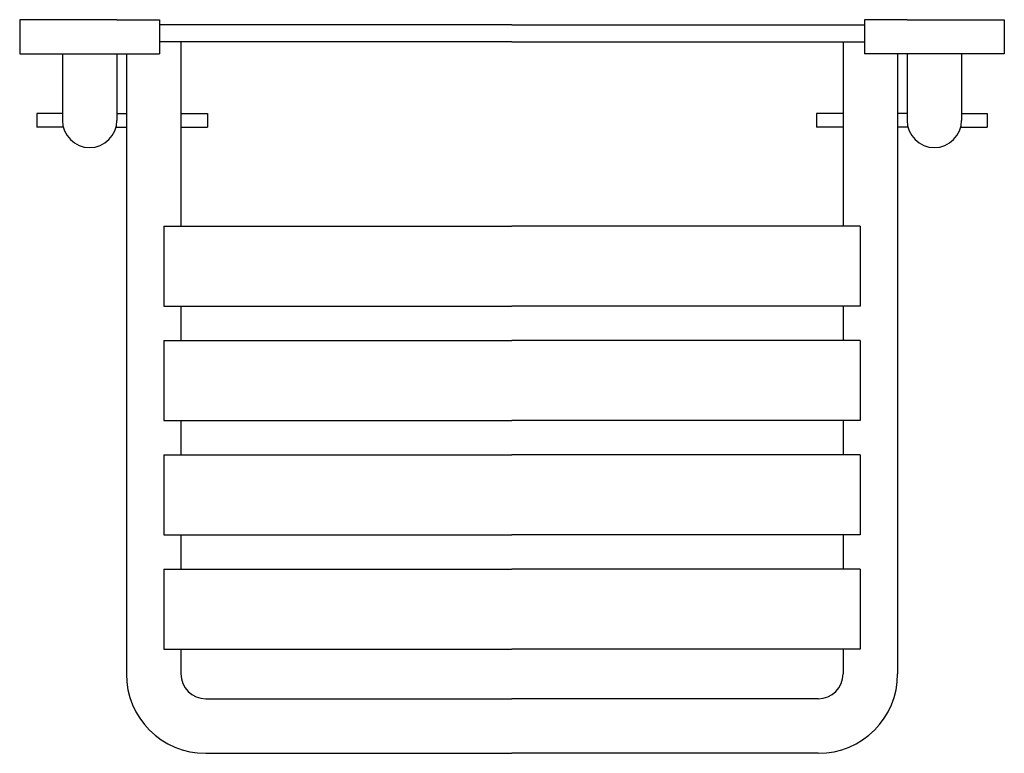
# Model space of a CAD drawing. Header units: millimetres. Extents: x 4199.199 to 4199.776, y 2618.644 to 2619.074.
import ezdxf

# ---------------------------------------------------------------- set-up
doc = ezdxf.new("R2010")
doc.units = ezdxf.units.MM
doc.layers.add('SANINDUSA', color=3, linetype='Continuous')

msp = doc.modelspace()

# ---------------------------------------------------------------- linework, layer by layer
at = {"layer": 'SANINDUSA'}
for p, q in [((4199.19931, 2619.07357), (4199.19931, 2619.05357)), ((4199.22431, 2619.07357), (4199.19931, 2619.07357)), ((4199.25631, 2619.07357), (4199.22431, 2619.07357)), ((4199.25631, 2619.07357), (4199.28131, 2619.07357)), ((4199.28131, 2619.07357), (4199.28131, 2619.05357)), ((4199.71931, 2619.07357), (4199.69431, 2619.07357)), ((4199.69431, 2619.07357), (4199.69431, 2619.05357)), ((4199.71931, 2619.07357), (4199.75131, 2619.07357)), ((4199.75131, 2619.07357), (4199.77631, 2619.07357)), ((4199.77631, 2619.07357), (4199.77631, 2619.05357)), ((4199.48781, 2619.07057), (4199.28131, 2619.07057)), ((4199.48781, 2619.07057), (4199.69431, 2619.07057)), ((4199.48781, 2619.06057), (4199.28131, 2619.06057)), ((4199.29381, 2619.06057), (4199.29381, 2618.95257)), ((4199.48781, 2619.06057), (4199.69431, 2619.06057)), ((4199.68181, 2619.06057), (4199.68181, 2618.95257)), ((4199.19931, 2619.05357), (4199.28131, 2619.05357)), ((4199.22431, 2619.05357), (4199.22431, 2619.01457)), ((4199.25631, 2619.05357), (4199.25631, 2619.01457)), ((4199.26181, 2619.05357), (4199.26181, 2618.69007)), ((4199.77631, 2619.05357), (4199.69431, 2619.05357)), ((4199.71381, 2619.05357), (4199.71381, 2618.69007)), ((4199.71931, 2619.05357), (4199.71931, 2619.01457)), ((4199.75131, 2619.05357), (4199.75131, 2619.01457)), ((4199.20931, 2619.01857), (4199.20931, 2619.01057)), ((4199.22431, 2619.01857), (4199.20931, 2619.01857)), ((4199.25631, 2619.01857), (4199.26181, 2619.01857)), ((4199.29381, 2619.01857), (4199.30931, 2619.01857)), ((4199.30931, 2619.01857), (4199.30931, 2619.01057)), ((4199.66631, 2619.01857), (4199.66631, 2619.01057)), ((4199.68181, 2619.01857), (4199.66631, 2619.01857)), ((4199.71931, 2619.01857), (4199.71381, 2619.01857)), ((4199.75131, 2619.01857), (4199.76631, 2619.01857)), ((4199.76631, 2619.01857), (4199.76631, 2619.01057)), ((4199.22482, 2619.01057), (4199.20931, 2619.01057)), ((4199.25581, 2619.01057), (4199.26181, 2619.01057)), ((4199.29381, 2619.01057), (4199.30931, 2619.01057)), ((4199.68181, 2619.01057), (4199.66631, 2619.01057)), ((4199.71982, 2619.01057), (4199.71381, 2619.01057)), ((4199.75081, 2619.01057), (4199.76631, 2619.01057)), ((4199.28381, 2618.95257), (4199.28381, 2618.90557)), ((4199.28381, 2618.95257), (4199.48781, 2618.95257)), ((4199.69181, 2618.95257), (4199.48781, 2618.95257)), ((4199.69181, 2618.95257), (4199.69181, 2618.90557)), ((4199.28381, 2618.90557), (4199.48781, 2618.90557)), ((4199.29381, 2618.90557), (4199.29381, 2618.88557)), ((4199.69181, 2618.90557), (4199.48781, 2618.90557)), ((4199.68181, 2618.90557), (4199.68181, 2618.88557)), ((4199.28381, 2618.88557), (4199.28381, 2618.83857)), ((4199.28381, 2618.88557), (4199.48781, 2618.88557)), ((4199.69181, 2618.88557), (4199.48781, 2618.88557)), ((4199.69181, 2618.88557), (4199.69181, 2618.83857)), ((4199.28381, 2618.83857), (4199.48781, 2618.83857)), ((4199.29381, 2618.83857), (4199.29381, 2618.81857)), ((4199.69181, 2618.83857), (4199.48781, 2618.83857)), ((4199.68181, 2618.83857), (4199.68181, 2618.81857)), ((4199.28381, 2618.81857), (4199.28381, 2618.77157)), ((4199.28381, 2618.81857), (4199.48781, 2618.81857)), ((4199.69181, 2618.81857), (4199.48781, 2618.81857)), ((4199.69181, 2618.81857), (4199.69181, 2618.77157)), ((4199.28381, 2618.77157), (4199.48781, 2618.77157)), ((4199.29381, 2618.77157), (4199.29381, 2618.75157)), ((4199.69181, 2618.77157), (4199.48781, 2618.77157)), ((4199.68181, 2618.77157), (4199.68181, 2618.75157)), ((4199.28381, 2618.75157), (4199.48781, 2618.75157)), ((4199.28381, 2618.75157), (4199.28381, 2618.70457)), ((4199.69181, 2618.75157), (4199.48781, 2618.75157)), ((4199.69181, 2618.75157), (4199.69181, 2618.70457)), ((4199.28381, 2618.70457), (4199.48781, 2618.70457)), ((4199.29381, 2618.70457), (4199.29381, 2618.69007)), ((4199.69181, 2618.70457), (4199.48781, 2618.70457)), ((4199.68181, 2618.70457), (4199.68181, 2618.69007)), ((4199.30831, 2618.67557), (4199.48781, 2618.67557)), ((4199.66731, 2618.67557), (4199.48781, 2618.67557)), ((4199.30831, 2618.64357), (4199.48781, 2618.64357)), ((4199.66731, 2618.64357), (4199.48781, 2618.64357))]:
    msp.add_line(p, q, dxfattribs=at)
for centre, radius, start, end in [((4199.24031, 2619.01457), 0.016, 180, 0), ((4199.24031, 2619.01457), 0.016, 180, 0), ((4199.73531, 2619.01457), 0.016, 180, 0), ((4199.73531, 2619.01457), 0.016, 180, 0), ((4199.30831, 2618.69007), 0.0465, 180, 270), ((4199.30831, 2618.69007), 0.0145, 180, 270), ((4199.66731, 2618.69007), 0.0145, 270, 0), ((4199.66731, 2618.69007), 0.0465, 270, 0)]:
    msp.add_arc(centre, radius, start, end, dxfattribs=at)

doc.saveas('drawing.dxf')
